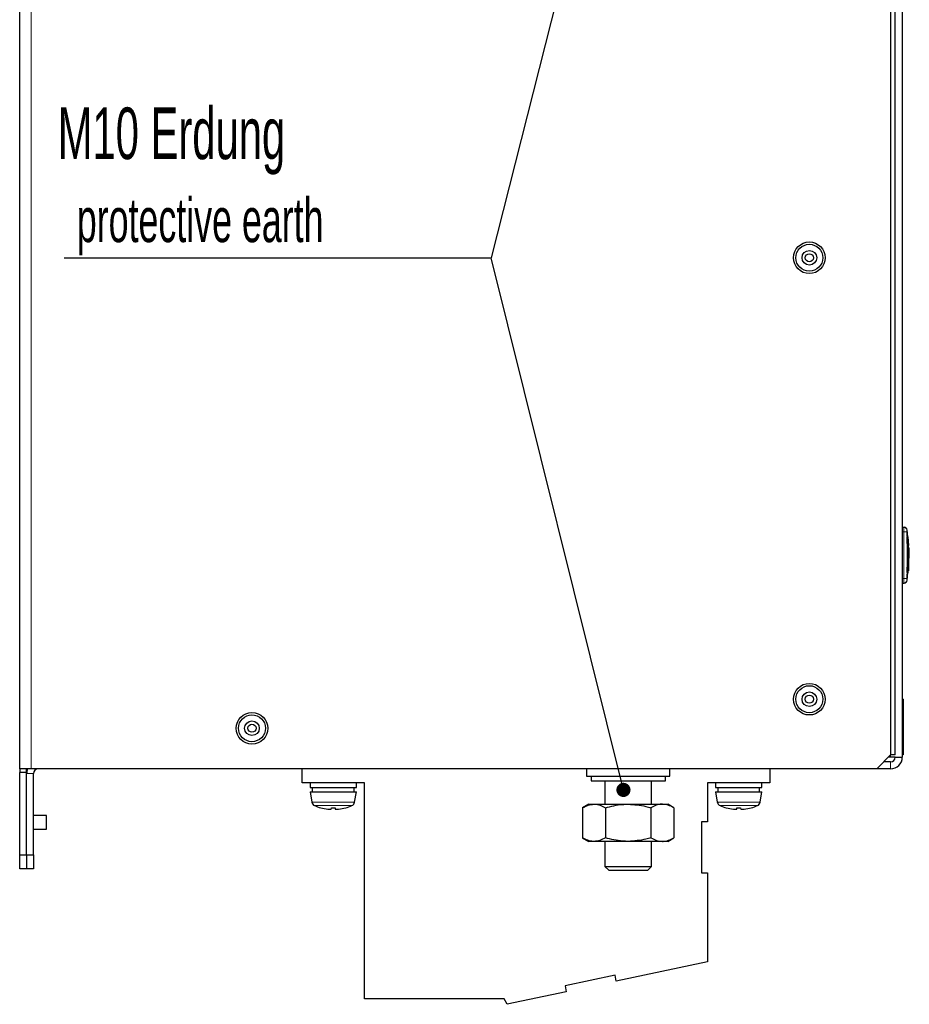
# Model space of a CAD drawing. Header units: millimetres. Extents: x 5 to 418, y 2 to 292.
# Tile 6 of 16: x 148 to 212, y 133 to 203. Entities that reach past the tile are written whole.
import ezdxf

# ---------------------------------------------------------------- set-up
doc = ezdxf.new("R2010")
doc.units = ezdxf.units.MM
doc.layers.add('SLD-0', color=7, linetype='Continuous')
doc.styles.add('SLDTEXTSTYLE0', font='TXT', dxfattribs={"width": 0.605})
doc.dimstyles.new('SLDDIMSTYLE5', dxfattribs={"dimtxt": 0.18, "dimasz": 1.016, "dimexe": 0, "dimexo": 0.0625, "dimgap": 0, "dimtad": 0, "dimtih": 1, "dimtoh": 1, "dimdec": 0, "dimrnd": 1e-09, "dimzin": 0, "dimdsep": 46, "dimtxsty": 'Standard', "dimblk1": 'DOT', "dimblk2": 'DOT', "dimsah": 1, "dimcen": 0.09, "dimadec": 0, "dimazin": 0, "dimtfac": 1.016, "dimtdec": 0, "dimtofl": 0, "dimtmove": 0, "dimatfit": 3, "dimldrblk": 'DOT', "dimfxl": 1, "dimfrac": 2, "dimtolj": 1, "dimtzin": 0, "dimarcsym": 0})

# ---------------------------------------------------------------- blocks, each defined once
blk = doc.blocks.new('SW_NOTE_0_1')
at = {"layer": 'SLD-0', "color": 0}
blk.add_line((-30.655, 0), (0, 0), dxfattribs=at)
blk.add_line((-30.655, 0), (0, 0), dxfattribs=at)
at = {"layer": 'SLD-0', "color": 0, "attachment_point": 1, "style": 'SLDTEXTSTYLE0'}
for s, insert, char_height in [('M10 Erdung', (-31.108, 10.776), 3.7042), ('protective earth', (-29.736, 4.293), 3.175)]:
    blk.add_mtext(s, dxfattribs=dict(at, insert=insert, char_height=char_height))
blk = doc.blocks.new('_Dot')
at = {"color": 0, "linetype": 'ByBlock', "lineweight": -2}
blk.add_line((-0.5, 0), (-1, 0), dxfattribs=at)
at = {"color": 0, "linetype": 'ByBlock', "const_width": 0.5}
blk.add_lwpolyline([(-0.25, 0, 1), (0.25, 0, 1)], format="xyb", close=True, dxfattribs=at)

msp = doc.modelspace()

# ---------------------------------------------------------------- linework, layer by layer
at = {"color": 7, "linetype": 'Continuous', "lineweight": 25}
for p, q in [((148.4603, 149.6485), (148.4603, 222.9819)), ((210.9603, 221.9819), (210.9603, 150.6485)), ((211.2936, 150.6485), (211.2936, 222.3152)), ((211.7936, 222.1485), (211.7936, 150.4819)), ((211.7936, 166.9819), (211.8976, 166.9819)), ((212.1928, 166.274), (212.1517, 166.8012)), ((212.1552, 166.2749), (212.1485, 166.2749)), ((212.2071, 165.564), (212.1779, 166.2749)), ((212.1993, 166.2749), (212.1926, 166.2749)), ((212.1993, 166.2749), (212.2071, 165.564)), ((212.2596, 165.672), (212.2221, 166.2907)), ((212.2525, 165.563), (212.2228, 166.1956)), ((212.2511, 165.296), (212.2312, 163.8589)), ((212.1958, 163.7371), (212.2044, 164.6606)), ((212.2149, 165.0634), (212.2025, 163.7371)), ((212.2274, 163.7213), (212.2623, 164.3392)), ((212.1564, 163.7371), (212.1497, 163.7371)), ((212.1517, 163.1625), (212.1965, 163.7382)), ((212.2025, 163.7371), (212.1958, 163.7371)), ((211.7936, 162.9819), (211.8976, 162.9819)), ((211.8603, 154.6485), (211.7936, 154.6485)), ((211.8603, 154.6485), (211.8603, 150.6485)), ((209.9603, 149.6485), (210.9603, 150.6485)), ((210.9603, 150.4819), (210.7936, 150.4819)), ((211.2936, 150.6485), (210.9603, 150.6485)), ((211.2936, 150.4819), (210.9603, 150.4819)), ((211.2936, 150.4819), (211.7936, 150.4819)), ((211.8603, 150.6485), (211.7936, 150.6485)), ((210.9603, 150.1485), (210.4603, 150.1485)), ((149.2936, 149.6485), (148.4603, 149.6485)), ((148.4603, 149.6485), (148.4603, 149.3985)), ((148.9603, 149.3985), (148.4603, 149.3985)), ((148.4603, 143.4819), (148.4603, 149.3985)), ((148.9603, 149.3985), (148.9603, 149.6485)), ((148.9603, 143.4819), (148.9603, 149.3985)), ((148.9603, 143.4819), (148.9603, 149.3152)), ((209.9603, 149.6485), (149.2936, 149.6485)), ((149.4603, 143.4819), (149.4603, 149.3152)), ((168.727, 148.6485), (168.727, 149.6485)), ((189.127, 149.6485), (189.127, 149.1152)), ((189.127, 149.1152), (195.127, 149.1152)), ((189.4603, 149.1152), (189.4603, 148.7819)), ((194.7936, 148.7819), (194.7936, 149.1152)), ((195.127, 149.1152), (195.127, 149.6485)), ((202.2936, 149.6485), (202.2936, 148.6485)), ((210.9603, 149.6485), (209.9603, 149.6485)), ((173.1936, 148.6485), (168.727, 148.6485)), ((169.2936, 148.6485), (169.2936, 148.3152)), ((172.627, 148.3152), (172.627, 148.6485)), ((173.1936, 133.1485), (173.1936, 148.6485)), ((189.4603, 148.7819), (194.7936, 148.7819)), ((190.4603, 148.7819), (190.4603, 147.1152)), ((193.7936, 147.1152), (193.7936, 148.7819)), ((202.2936, 148.6485), (197.827, 148.6485)), ((197.827, 148.6485), (197.827, 145.8485)), ((198.3936, 148.6485), (198.3936, 148.3152)), ((201.727, 148.3152), (201.727, 148.6485)), ((169.2936, 148.3152), (172.627, 148.3152)), ((169.2936, 147.9985), (169.4236, 147.2615)), ((169.2936, 147.9985), (172.627, 147.9985)), ((169.4603, 148.3152), (169.4603, 147.9985)), ((172.4603, 147.9985), (172.4603, 148.3152)), ((172.497, 147.2615), (172.627, 147.9985)), ((198.3936, 148.3152), (201.727, 148.3152)), ((198.3936, 147.9985), (198.5236, 147.2615)), ((198.3936, 147.9985), (201.727, 147.9985)), ((198.5603, 148.3152), (198.5603, 147.9985)), ((201.5603, 147.9985), (201.5603, 148.3152)), ((201.597, 147.2615), (201.727, 147.9985)), ((189.2936, 147.1152), (188.8553, 146.8621)), ((189.2936, 147.1152), (189.6732, 147.1152)), ((189.6732, 147.1152), (192.127, 147.1152)), ((192.127, 147.1152), (194.5807, 147.1152)), ((194.5807, 147.1152), (194.9603, 147.1152)), ((195.3986, 146.8621), (194.9603, 147.1152)), ((150.3899, 146.3069), (149.4603, 146.3069)), ((150.3899, 145.3235), (150.3899, 146.3069)), ((170.0652, 146.8543), (170.0656, 146.8567)), ((170.8148, 146.7577), (170.8323, 146.8567)), ((171.0883, 146.8567), (171.1057, 146.7577)), ((171.8549, 146.8567), (171.8554, 146.8543)), ((188.8553, 146.8621), (188.8553, 144.7016)), ((190.4911, 146.8621), (190.4911, 144.7016)), ((193.7628, 146.8621), (193.7628, 144.7016)), ((195.3986, 146.8621), (195.3986, 144.7016)), ((199.1652, 146.8543), (199.1656, 146.8567)), ((199.9148, 146.7577), (199.9323, 146.8567)), ((200.1883, 146.8567), (200.2057, 146.7577)), ((200.9549, 146.8567), (200.9554, 146.8543)), ((197.827, 145.8485), (197.3936, 145.8485)), ((197.3936, 145.8485), (197.3936, 142.1819)), ((149.4603, 145.3235), (150.3899, 145.3235)), ((188.8553, 144.7016), (189.2936, 144.4485)), ((189.6732, 144.4485), (189.2936, 144.4485)), ((192.127, 144.4485), (189.6732, 144.4485)), ((190.4603, 144.4485), (190.4603, 142.6519)), ((194.5807, 144.4485), (192.127, 144.4485)), ((193.7936, 142.6519), (193.7936, 144.4485)), ((194.9603, 144.4485), (194.5807, 144.4485)), ((194.9603, 144.4485), (195.3986, 144.7016)), ((148.4603, 143.4819), (148.9603, 143.4819)), ((148.4603, 142.4819), (148.4603, 143.4819)), ((148.9603, 143.4819), (148.9603, 142.4819)), ((148.9603, 143.4819), (149.4603, 143.4819)), ((149.4603, 143.4819), (149.4603, 142.4819)), ((148.9603, 142.4819), (148.4603, 142.4819)), ((149.4603, 142.4819), (148.9603, 142.4819)), ((190.4603, 142.6519), (190.727, 142.3852)), ((190.4603, 142.6519), (192.127, 142.6519)), ((190.727, 142.3852), (192.127, 142.3852)), ((192.127, 142.6519), (193.7936, 142.6519)), ((192.127, 142.3852), (193.527, 142.3852)), ((193.527, 142.3852), (193.7936, 142.6519)), ((197.3936, 142.1819), (197.827, 142.1819)), ((197.827, 142.1819), (197.827, 135.8152)), ((197.827, 135.8152), (191.2723, 134.422)), ((191.1822, 134.8458), (187.5957, 134.0835)), ((191.2723, 134.422), (191.1822, 134.8458)), ((187.6858, 133.6596), (183.4531, 132.7599)), ((187.5957, 134.0835), (187.6858, 133.6596)), ((183.2287, 133.1485), (173.1936, 133.1485)), ((183.4531, 132.7599), (183.2287, 133.1485))]:
    msp.add_line(p, q, dxfattribs=at)
at = {"color": 7, "linetype": 'Continuous', "lineweight": 18}
for p, q in [((149.2936, 222.9819), (149.2936, 149.6485)), ((211.7936, 166.6485), (211.8976, 166.6485)), ((212.1309, 166.6513), (211.8976, 166.6485)), ((211.7936, 163.3152), (211.8976, 163.3152)), ((212.1309, 163.3124), (211.8976, 163.3152)), ((212.1309, 163.2111), (212.1546, 163.1841)), ((210.9603, 150.6485), (210.9603, 150.4819)), ((210.9603, 149.6485), (210.9603, 150.1485)), ((149.4603, 149.3152), (148.9603, 149.3152)), ((169.4236, 147.2615), (172.497, 147.2615)), ((172.303, 147.0142), (169.6176, 147.0142)), ((198.5236, 147.2615), (201.597, 147.2615)), ((201.403, 147.0142), (198.7176, 147.0142))]:
    msp.add_line(p, q, dxfattribs=at)
at = {"color": 7, "linetype": 'Continuous', "lineweight": 25}
for centre, radius in [((205.127, 186.3152), 1.1333), ((205.127, 186.3152), 0.9667), ((205.127, 186.3152), 0.525), ((205.127, 186.3152), 0.2917), ((205.127, 154.6485), 1.1333), ((205.127, 154.6485), 0.9667), ((205.127, 154.6485), 0.525), ((205.127, 154.6485), 0.2917), ((165.127, 152.5652), 1.1333), ((165.127, 152.5652), 0.9667), ((165.127, 152.5652), 0.525), ((165.127, 152.5652), 0.2917)]:
    msp.add_circle(centre, radius, dxfattribs=at)
at = {"color": 7, "linetype": 'Continuous', "lineweight": 18}
for centre, start, end in [((211.8976, 166.7485), 0.989679, 89.997938), ((211.8976, 163.2152), 270.002064, 359.009565)]:
    msp.add_arc(centre, 0.2333, start, end, dxfattribs=at)
at = {"color": 7, "linetype": 'Continuous', "lineweight": 25}
for centre, radius, start, end in [((211.9233, 166.7485), 0.2333, 7.642337, 90), ((211.9233, 163.2152), 0.2333, 270, 352.373112), ((210.9603, 150.4819), 0.8333, 270, 0), ((210.9603, 150.4819), 0.3333, 270, 0), ((149.7936, 149.3152), 0.8333, 156.421822, 180), ((149.7936, 149.3152), 0.3333, 90, 180), ((169.7519, 147.3193), 0.3333, 190, 246.245977), ((170.9603, 150.0652), 3.3333, 246.245977, 254.423543), ((170.9603, 150.0652), 3.3333, 285.576457, 293.754023), ((172.1687, 147.3193), 0.3333, 293.754023, 350), ((198.8519, 147.3193), 0.3333, 190, 246.245977), ((200.0603, 150.0652), 3.3333, 246.245977, 254.423543), ((200.0603, 150.0652), 3.3333, 285.576457, 293.754023), ((201.2687, 147.3193), 0.3333, 293.754023, 350), ((170.9596, 150.0857), 3.3504, 254.525152, 263.369928), ((170.8038, 149.2789), 2.5318, 264.762896, 268.254248), ((170.68, 147.6048), 0.8578, 273.123408, 279.045579), ((170.9603, 150.223), 3.3687, 267.822674, 272.177326), ((171.2406, 147.6048), 0.8578, 260.954421, 266.876592), ((171.1167, 149.2789), 2.5318, 271.745752, 275.237104), ((170.961, 150.0857), 3.3504, 276.630072, 285.474848), ((200.0596, 150.0857), 3.3504, 254.525152, 263.369928), ((199.9038, 149.2789), 2.5318, 264.762896, 268.254248), ((199.78, 147.6048), 0.8578, 273.123408, 279.045579), ((200.0603, 150.223), 3.3687, 267.822674, 272.177326), ((200.3406, 147.6048), 0.8578, 260.954421, 266.876592), ((200.2167, 149.2789), 2.5318, 271.745752, 275.237104), ((200.061, 150.0857), 3.3504, 276.630072, 285.474848)]:
    msp.add_arc(centre, radius, start, end, dxfattribs=at)
at = {"color": 7, "linetype": 'Continuous', "lineweight": 18}
for points, knots in [([(211.8976, 166.6485), (211.8975, 166.686), (211.8973, 166.7609), (211.8971, 166.8608), (211.8972, 166.9362), (211.8973, 166.9762), (211.8975, 166.9802), (211.8976, 166.9819)], [0, 0, 0, 0, 0.2146728, 0.4293525, 0.6440267, 0.8586958, 1, 1, 1, 1]), ([(212.1309, 166.7526), (212.1308, 166.752), (212.1306, 166.7505), (212.1305, 166.7382), (212.1304, 166.7153), (212.1305, 166.6852), (212.1308, 166.6626), (212.1309, 166.6513)], [0, 0, 0, 0, 0.140567, 0.3553278, 0.5708439, 0.7860438, 1, 1, 1, 1]), ([(212.1546, 166.7796), (212.1546, 166.7796), (212.1625, 166.7886), (212.1467, 166.7706), (212.1309, 166.7526)], [0, 0, 0, 0, 0.0000741, 1, 1, 1, 1]), ([(211.8976, 163.3152), (211.9012, 163.6696), (211.9085, 164.4023), (211.9089, 165.5135), (211.9014, 166.2702), (211.8976, 166.6485)], [0, 0, 0, 0, 0.31897789, 0.65947635, 1, 1, 1, 1]), ([(212.1309, 166.6513), (212.1345, 166.2723), (212.1417, 165.5144), (212.1414, 164.4013), (212.1343, 163.6674), (212.1309, 163.3124)], [0, 0, 0, 0, 0.3404987, 0.6810489, 1, 1, 1, 1]), ([(211.8976, 162.9819), (211.8975, 162.9855), (211.8973, 162.9929), (211.8971, 163.0504), (211.8972, 163.1349), (211.8973, 163.2287), (211.8975, 163.2906), (211.8976, 163.3152)], [0, 0, 0, 0, 0.2146723, 0.429352, 0.6440261, 0.8586954, 1, 1, 1, 1]), ([(212.1309, 163.3124), (212.1308, 163.305), (212.1306, 163.2863), (212.1305, 163.2581), (212.1304, 163.2325), (212.1306, 163.2149), (212.1308, 163.2124), (212.1309, 163.2111)], [0, 0, 0, 0, 0.1406569, 0.3555038, 0.5710329, 0.7861716, 1, 1, 1, 1])]:
    msp.add_open_spline(points, degree=3, knots=knots, dxfattribs=at)
at = {"color": 7, "linetype": 'Continuous', "lineweight": 25}
for points, knots in [([(212.1497, 163.7371), (212.1571, 164.084), (212.175, 164.9299), (212.1583, 165.7758), (212.1485, 166.2749)], [0, 0, 0, 0, 0.4100764, 1, 1, 1, 1]), ([(212.1552, 166.2749), (212.1628, 165.9278), (212.1816, 165.0819), (212.1657, 164.236), (212.1564, 163.7371)], [0, 0, 0, 0, 0.41032951, 1, 1, 1, 1]), ([(212.2525, 165.563), (212.2661, 165.4273), (212.2815, 165.2751), (212.2746, 165.1226), (212.2739, 165.106)], [0, 0, 0, 0, 0.891037, 1, 1, 1, 1]), ([(212.2864, 164.7638), (212.2931, 164.8445), (212.3077, 165.0193), (212.2916, 165.1939), (212.283, 165.2879)], [0, 0, 0, 0, 0.462117, 1, 1, 1, 1]), ([(188.8553, 146.8621), (188.9881, 146.9329), (189.2562, 147.0756), (189.5334, 147.1019), (189.6732, 147.1152)], [0, 0, 0, 0, 0.495458, 1, 1, 1, 1]), ([(189.6732, 147.1152), (189.6926, 147.1149), (189.8394, 147.1126), (190.1162, 147.0573), (190.3654, 146.9276), (190.4911, 146.8621)], [0, 0, 0, 0, 0.070088, 0.5307834, 1, 1, 1, 1]), ([(190.4911, 146.8621), (190.8975, 146.964), (191.4369, 147.0992), (191.9905, 147.112), (192.127, 147.1152)], [0, 0, 0, 0, 0.7534206, 1, 1, 1, 1]), ([(192.127, 147.1152), (192.5536, 147.0847), (193.1075, 147.0452), (193.6404, 146.8963), (193.7628, 146.8621)], [0, 0, 0, 0, 0.7702918, 1, 1, 1, 1]), ([(194.5807, 147.1152), (194.5613, 147.1149), (194.4145, 147.1126), (194.1377, 147.0573), (193.8885, 146.9276), (193.7628, 146.8621)], [0, 0, 0, 0, 0.070088, 0.5307834, 1, 1, 1, 1]), ([(195.3986, 146.8621), (195.2658, 146.9329), (194.9977, 147.0756), (194.7205, 147.1019), (194.5807, 147.1152)], [0, 0, 0, 0, 0.495458, 1, 1, 1, 1]), ([(189.6732, 144.4485), (189.6538, 144.4488), (189.507, 144.4511), (189.2302, 144.5064), (188.981, 144.6361), (188.8553, 144.7016)], [0, 0, 0, 0, 0.070088, 0.5307834, 1, 1, 1, 1]), ([(190.4911, 144.7016), (190.3583, 144.6309), (190.0902, 144.4881), (189.8131, 144.4618), (189.6732, 144.4485)], [0, 0, 0, 0, 0.495458, 1, 1, 1, 1]), ([(192.127, 144.4485), (191.9905, 144.4517), (191.4369, 144.4645), (190.8975, 144.5997), (190.4911, 144.7016)], [0, 0, 0, 0, 0.2465794, 1, 1, 1, 1]), ([(193.7628, 144.7016), (193.6404, 144.6674), (193.1075, 144.5185), (192.5536, 144.479), (192.127, 144.4485)], [0, 0, 0, 0, 0.2297082, 1, 1, 1, 1]), ([(193.7628, 144.7016), (193.8956, 144.6309), (194.1637, 144.4881), (194.4409, 144.4618), (194.5807, 144.4485)], [0, 0, 0, 0, 0.49545796, 1, 1, 1, 1]), ([(194.5807, 144.4485), (194.6001, 144.4488), (194.7469, 144.4511), (195.0237, 144.5064), (195.2729, 144.6361), (195.3986, 144.7016)], [0, 0, 0, 0, 0.070088, 0.5307834, 1, 1, 1, 1])]:
    msp.add_open_spline(points, degree=3, knots=knots, dxfattribs=at)

# ---------------------------------------------------------------- block references
at = {"layer": 'SLD-0', "color": 7}
msp.add_blockref('SW_NOTE_0_1', (182.2954, 186.3215), dxfattribs=at)

# ---------------------------------------------------------------- leaders
for points in [[(192.0195, 224.671), (182.2954, 186.3215)], [(191.7861, 148.1414), (182.2954, 186.3215)]]:
    msp.add_leader(points, dimstyle='SLDDIMSTYLE5', dxfattribs=at)

doc.saveas('drawing.dxf')
